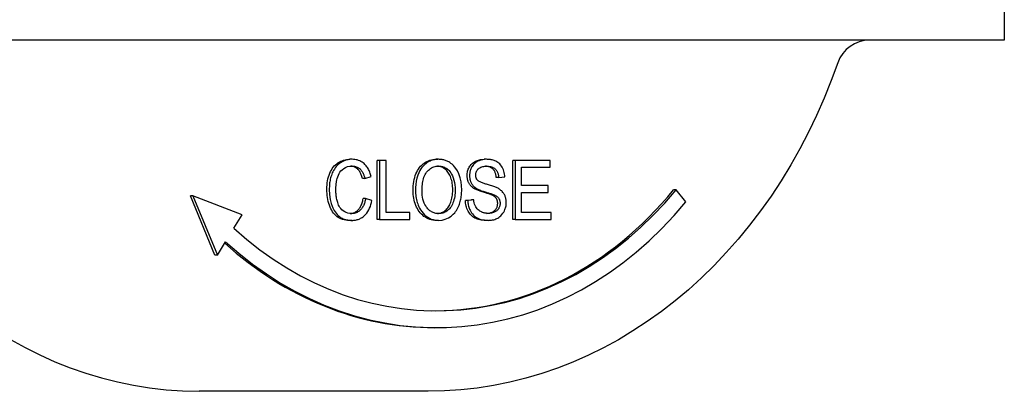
# Model space of a CAD drawing. Header units: millimetres. Extents: x 17 to 3703, y 14 to 406.
# Tile 4 of 11: x 298 to 357, y 343 to 365. Entities that reach past the tile are written whole.
import ezdxf

# ---------------------------------------------------------------- set-up
doc = ezdxf.new("R2010")
doc.units = ezdxf.units.MM
doc.layers.add('DETAIL', color=2, linetype='Continuous')

msp = doc.modelspace()

# ---------------------------------------------------------------- linework, layer by layer
at = {"layer": 'DETAIL'}
for p, q in [((356.589, 369.57), (356.589, 363.433)), ((300.072, 363.433), (292.914, 363.433)), ((346.144, 363.433), (302.456, 363.433)), ((349.716, 363.433), (348.118, 363.433)), ((353.83, 363.433), (349.716, 363.433)), ((356.589, 363.433), (353.83, 363.433)), ((317.892, 356.365), (317.749, 356.365)), ((319.381, 352.804), (319.381, 356.304)), ((319.525, 356.304), (319.381, 356.304)), ((319.905, 356.304), (319.525, 356.304)), ((319.525, 356.304), (319.525, 352.804)), ((319.905, 353.217), (319.905, 356.304)), ((323.025, 356.365), (322.882, 356.365)), ((325.873, 356.365), (325.729, 356.365)), ((327.421, 352.804), (327.421, 356.304)), ((327.564, 356.304), (327.421, 356.304)), ((327.564, 356.304), (327.564, 352.804)), ((329.64, 356.304), (327.564, 356.304)), ((327.944, 355.89), (329.64, 355.89)), ((327.944, 354.821), (327.944, 355.89)), ((329.64, 355.89), (329.64, 356.304)), ((318.651, 355.237), (318.507, 355.237)), ((318.651, 355.237), (319.024, 355.346)), ((326.589, 355.285), (326.446, 355.285)), ((326.589, 355.285), (326.952, 355.319)), ((325.267, 354.639), (325.124, 354.639)), ((329.533, 354.821), (327.944, 354.821)), ((329.533, 354.407), (329.533, 354.821)), ((309.754, 350.681), (308.298, 354.204)), ((308.442, 354.204), (308.298, 354.204)), ((311.372, 353.081), (308.442, 354.204)), ((308.442, 354.204), (309.898, 350.681)), ((318.692, 354.034), (318.549, 354.034)), ((319.072, 353.916), (318.692, 354.034)), ((326.336, 354.247), (326.193, 354.247)), ((327.944, 353.217), (327.944, 354.407)), ((327.944, 354.407), (329.533, 354.407)), ((337.113, 354.557), (336.97, 354.557)), ((337.693, 353.85), (337.113, 354.557)), ((324.61, 353.93), (324.969, 353.967)), ((324.754, 353.93), (324.61, 353.93)), ((325.112, 353.967), (324.754, 353.93)), ((325.112, 353.967), (324.969, 353.967)), ((310.881, 352.281), (311.372, 353.081)), ((321.317, 353.217), (319.905, 353.217)), ((321.317, 352.804), (321.317, 353.217)), ((329.706, 353.217), (327.944, 353.217)), ((329.706, 352.804), (329.706, 353.217)), ((317.886, 352.745), (317.742, 352.745)), ((319.525, 352.804), (319.381, 352.804)), ((319.525, 352.804), (321.317, 352.804)), ((323.025, 352.745), (322.882, 352.745)), ((325.978, 352.745), (325.834, 352.745)), ((327.564, 352.804), (327.421, 352.804)), ((327.564, 352.804), (329.706, 352.804)), ((309.898, 350.681), (310.389, 351.481)), ((309.898, 350.681), (309.754, 350.681)), ((322.922, 346.381), (322.779, 346.381)), ((322.407, 342.608), (308.814, 342.608))]:
    msp.add_line(p, q, dxfattribs=at)
at = {"layer": 'DETAIL', "flags": 128}
for points in [[(301.549, 363.429), (301.48, 363.428), (301.414, 363.428), (301.351, 363.427), (301.289, 363.427), (301.228, 363.427), (301.168, 363.426), (301.107, 363.426), (301.047, 363.426), (300.985, 363.426), (300.922, 363.427), (300.857, 363.427), (300.79, 363.427), (300.724, 363.428), (300.66, 363.429), (300.597, 363.429), (300.536, 363.43), (300.475, 363.43), (300.416, 363.431), (300.358, 363.432), (300.3, 363.432), (300.242, 363.433), (300.185, 363.433), (300.129, 363.433), (300.072, 363.433)], [(302.455, 363.435), (302.418, 363.435), (302.38, 363.435), (302.342, 363.435), (302.304, 363.435), (302.266, 363.435), (302.228, 363.435), (302.19, 363.435), (302.152, 363.435), (302.114, 363.435), (302.077, 363.434), (302.039, 363.434), (302.001, 363.434), (301.963, 363.434), (301.925, 363.434), (301.888, 363.433), (301.85, 363.433), (301.812, 363.433), (301.774, 363.433), (301.737, 363.432), (301.699, 363.432), (301.661, 363.432), (301.623, 363.431), (301.586, 363.431), (301.548, 363.431)], [(346.899, 363.431), (346.868, 363.431), (346.837, 363.431), (346.805, 363.432), (346.774, 363.432), (346.743, 363.432), (346.711, 363.433), (346.68, 363.433), (346.648, 363.433), (346.617, 363.433), (346.586, 363.434), (346.554, 363.434), (346.523, 363.434), (346.491, 363.434), (346.46, 363.434), (346.428, 363.435), (346.396, 363.435), (346.365, 363.435), (346.333, 363.435), (346.302, 363.435), (346.27, 363.435), (346.238, 363.435), (346.207, 363.435), (346.175, 363.435), (346.143, 363.435)], [(348.118, 363.433), (348.073, 363.433), (348.028, 363.433), (347.983, 363.433), (347.938, 363.432), (347.892, 363.432), (347.845, 363.431), (347.798, 363.431), (347.75, 363.43), (347.701, 363.429), (347.652, 363.429), (347.601, 363.428), (347.549, 363.428), (347.496, 363.427), (347.441, 363.427), (347.386, 363.426), (347.331, 363.426), (347.278, 363.426), (347.226, 363.426), (347.173, 363.427), (347.12, 363.427), (347.067, 363.427), (347.013, 363.428), (346.956, 363.428), (346.9, 363.429)], [(346.711, 362.093), (346.322, 361.034), (345.902, 359.993), (345.451, 358.971), (344.969, 357.969), (344.457, 356.989), (343.916, 356.031), (343.347, 355.097), (342.749, 354.189), (342.124, 353.307), (341.472, 352.452), (340.795, 351.627), (340.093, 350.831), (339.366, 350.067), (338.617, 349.334), (337.845, 348.635), (337.052, 347.97), (336.24, 347.34), (335.408, 346.746), (334.557, 346.189), (333.69, 345.669), (332.807, 345.189), (331.909, 344.747), (330.998, 344.345), (330.075, 343.984), (329.141, 343.663), (328.197, 343.385), (327.245, 343.149), (326.286, 342.955), (325.321, 342.803), (324.352, 342.695), (323.38, 342.63), (322.407, 342.608)], [(316.394, 354.58), (316.397, 354.715), (316.405, 354.845), (316.418, 354.971), (316.437, 355.093), (316.461, 355.21), (316.49, 355.323), (316.525, 355.431), (316.566, 355.535), (316.611, 355.634), (316.66, 355.727), (316.714, 355.814), (316.773, 355.894), (316.836, 355.969), (316.904, 356.037), (316.976, 356.099), (317.053, 356.154), (317.133, 356.204), (317.215, 356.247), (317.299, 356.283), (317.385, 356.312), (317.473, 356.335), (317.563, 356.352), (317.655, 356.362), (317.749, 356.365)], [(317.892, 356.365), (317.701, 356.351), (317.513, 356.308), (317.332, 356.234), (317.169, 356.135), (317.044, 356.033), (316.955, 355.941), (316.893, 355.864), (316.84, 355.787), (316.794, 355.71), (316.753, 355.632), (316.717, 355.554), (316.686, 355.478), (316.66, 355.405), (316.637, 355.333), (316.617, 355.261), (316.599, 355.187), (316.584, 355.113), (316.571, 355.038), (316.56, 354.963), (316.552, 354.887), (316.545, 354.811), (316.541, 354.734), (316.538, 354.657), (316.537, 354.58)], [(316.929, 354.583), (316.929, 354.624), (316.93, 354.665), (316.931, 354.706), (316.934, 354.747), (316.937, 354.788), (316.94, 354.829), (316.944, 354.87), (316.949, 354.91), (316.955, 354.951), (316.961, 354.994), (316.972, 355.057), (316.989, 355.139), (317.012, 355.233), (317.041, 355.331), (317.078, 355.426), (317.122, 355.515), (317.173, 355.598), (317.232, 355.675), (317.303, 355.75), (317.393, 355.823), (317.503, 355.888), (317.627, 355.934), (317.754, 355.96), (317.883, 355.968)], [(318.507, 355.237), (318.491, 355.295), (318.473, 355.351), (318.455, 355.404), (318.436, 355.455), (318.415, 355.504), (318.393, 355.549), (318.37, 355.593), (318.347, 355.633), (318.322, 355.672), (318.296, 355.707), (318.268, 355.74), (318.24, 355.771), (318.211, 355.799), (318.18, 355.825), (318.149, 355.848), (318.116, 355.87), (318.082, 355.889), (318.046, 355.907), (318.01, 355.922), (317.972, 355.935), (317.933, 355.945), (317.893, 355.954), (317.851, 355.961), (317.809, 355.965)], [(317.883, 355.968), (317.935, 355.966), (317.986, 355.962), (318.037, 355.954), (318.088, 355.943), (318.138, 355.927), (318.186, 355.908), (318.233, 355.885), (318.279, 355.857), (318.322, 355.826), (318.361, 355.792), (318.396, 355.758), (318.427, 355.722), (318.455, 355.685), (318.48, 355.649), (318.503, 355.612), (318.524, 355.574), (318.544, 355.534), (318.563, 355.494), (318.58, 355.452), (318.596, 355.41), (318.611, 355.367), (318.626, 355.324), (318.639, 355.28), (318.651, 355.237)], [(319.024, 355.346), (319.008, 355.409), (318.99, 355.472), (318.97, 355.533), (318.948, 355.594), (318.924, 355.653), (318.897, 355.711), (318.869, 355.767), (318.838, 355.821), (318.805, 355.874), (318.77, 355.924), (318.733, 355.972), (318.693, 356.019), (318.648, 356.066), (318.599, 356.112), (318.544, 356.157), (318.483, 356.2), (318.417, 356.239), (318.346, 356.275), (318.273, 356.304), (318.198, 356.327), (318.123, 356.344), (318.047, 356.356), (317.97, 356.363), (317.892, 356.365)], [(321.51, 354.508), (321.512, 354.651), (321.52, 354.789), (321.534, 354.921), (321.552, 355.048), (321.576, 355.169), (321.606, 355.286), (321.64, 355.397), (321.68, 355.503), (321.725, 355.603), (321.776, 355.698), (321.832, 355.788), (321.893, 355.873), (321.959, 355.952), (322.027, 356.023), (322.099, 356.088), (322.173, 356.146), (322.251, 356.198), (322.332, 356.242), (322.416, 356.28), (322.503, 356.31), (322.593, 356.334), (322.686, 356.351), (322.783, 356.362), (322.882, 356.365)], [(323.025, 356.365), (322.952, 356.363), (322.878, 356.357), (322.805, 356.348), (322.732, 356.333), (322.66, 356.315), (322.589, 356.291), (322.519, 356.263), (322.451, 356.23), (322.385, 356.192), (322.321, 356.149), (322.259, 356.102), (322.2, 356.051), (322.143, 355.996), (322.089, 355.937), (322.036, 355.873), (321.979, 355.794), (321.916, 355.693), (321.852, 355.568), (321.791, 355.418), (321.738, 355.245), (321.699, 355.065), (321.672, 354.881), (321.658, 354.695), (321.653, 354.508)], [(322.044, 354.503), (322.045, 354.593), (322.048, 354.683), (322.054, 354.774), (322.062, 354.864), (322.073, 354.953), (322.087, 355.041), (322.104, 355.128), (322.126, 355.214), (322.152, 355.298), (322.183, 355.379), (322.219, 355.456), (322.26, 355.529), (322.307, 355.597), (322.36, 355.659), (322.417, 355.716), (322.477, 355.769), (322.54, 355.817), (322.605, 355.858), (322.673, 355.892), (322.741, 355.92), (322.812, 355.941), (322.883, 355.956), (322.955, 355.965), (323.028, 355.968)], [(323.861, 354.554), (323.859, 354.654), (323.854, 354.752), (323.846, 354.846), (323.834, 354.938), (323.819, 355.026), (323.8, 355.111), (323.778, 355.193), (323.753, 355.272), (323.724, 355.348), (323.692, 355.42), (323.657, 355.487), (323.619, 355.55), (323.577, 355.61), (323.533, 355.665), (323.485, 355.716), (323.434, 355.762), (323.38, 355.805), (323.324, 355.843), (323.267, 355.876), (323.208, 355.904), (323.147, 355.926), (323.085, 355.944), (323.021, 355.957), (322.955, 355.965)], [(324.396, 354.548), (324.386, 354.794), (324.355, 355.037), (324.302, 355.273), (324.225, 355.497), (324.138, 355.678), (324.052, 355.816), (323.974, 355.917), (323.899, 355.998), (323.825, 356.068), (323.754, 356.125), (323.687, 356.172), (323.626, 356.209), (323.573, 356.237), (323.525, 356.26), (323.477, 356.28), (323.428, 356.299), (323.379, 356.315), (323.33, 356.328), (323.28, 356.34), (323.23, 356.349), (323.179, 356.356), (323.128, 356.361), (323.077, 356.364), (323.025, 356.365)], [(323.028, 355.968), (323.073, 355.967), (323.117, 355.963), (323.162, 355.957), (323.206, 355.949), (323.251, 355.938), (323.294, 355.925), (323.337, 355.909), (323.379, 355.891), (323.421, 355.87), (323.463, 355.846), (323.508, 355.817), (323.555, 355.782), (323.603, 355.74), (323.651, 355.693), (323.699, 355.638), (323.747, 355.573), (323.798, 355.492), (323.848, 355.393), (323.896, 355.273), (323.937, 355.135), (323.968, 354.993), (323.989, 354.848), (324.001, 354.701), (324.004, 354.554)], [(324.718, 355.399), (324.719, 355.466), (324.725, 355.53), (324.735, 355.594), (324.748, 355.657), (324.766, 355.718), (324.787, 355.779), (324.812, 355.838), (324.841, 355.896), (324.874, 355.951), (324.91, 356.003), (324.95, 356.052), (324.993, 356.098), (325.04, 356.14), (325.09, 356.178), (325.144, 356.213), (325.202, 356.245), (325.262, 356.273), (325.323, 356.298), (325.387, 356.318), (325.452, 356.335), (325.519, 356.348), (325.587, 356.358), (325.658, 356.363), (325.729, 356.365)], [(325.873, 356.365), (325.754, 356.36), (325.637, 356.344), (325.523, 356.316), (325.426, 356.282), (325.35, 356.248), (325.292, 356.216), (325.238, 356.181), (325.187, 356.143), (325.138, 356.099), (325.092, 356.051), (325.05, 355.999), (325.014, 355.946), (324.983, 355.893), (324.957, 355.842), (324.936, 355.793), (324.919, 355.748), (324.905, 355.706), (324.894, 355.664), (324.884, 355.621), (324.875, 355.577), (324.869, 355.533), (324.865, 355.489), (324.862, 355.445), (324.861, 355.399)], [(325.226, 355.431), (325.227, 355.462), (325.229, 355.492), (325.233, 355.522), (325.239, 355.552), (325.247, 355.581), (325.256, 355.609), (325.267, 355.637), (325.28, 355.663), (325.294, 355.688), (325.309, 355.712), (325.325, 355.735), (325.343, 355.757), (325.361, 355.778), (325.38, 355.798), (325.405, 355.821), (325.436, 355.845), (325.476, 355.87), (325.524, 355.894), (325.581, 355.916), (325.641, 355.932), (325.703, 355.944), (325.765, 355.952), (325.827, 355.956), (325.888, 355.957)], [(326.446, 355.285), (326.441, 355.336), (326.434, 355.386), (326.425, 355.433), (326.414, 355.479), (326.402, 355.522), (326.387, 355.564), (326.371, 355.603), (326.354, 355.64), (326.334, 355.676), (326.313, 355.709), (326.29, 355.74), (326.265, 355.769), (326.238, 355.796), (326.21, 355.821), (326.179, 355.844), (326.147, 355.865), (326.112, 355.883), (326.075, 355.9), (326.037, 355.914), (325.996, 355.927), (325.954, 355.937), (325.909, 355.945), (325.862, 355.951), (325.813, 355.955)], [(326.952, 355.319), (326.947, 355.406), (326.937, 355.492), (326.921, 355.577), (326.899, 355.659), (326.872, 355.739), (326.838, 355.817), (326.8, 355.891), (326.755, 355.962), (326.703, 356.029), (326.647, 356.088), (326.59, 356.139), (326.532, 356.182), (326.476, 356.218), (326.421, 356.247), (326.368, 356.271), (326.315, 356.292), (326.261, 356.31), (326.207, 356.326), (326.152, 356.338), (326.096, 356.348), (326.041, 356.356), (325.985, 356.361), (325.929, 356.364), (325.873, 356.365)], [(325.888, 355.957), (325.957, 355.955), (326.027, 355.949), (326.097, 355.937), (326.165, 355.92), (326.23, 355.895), (326.287, 355.867), (326.333, 355.837), (326.369, 355.808), (326.396, 355.782), (326.419, 355.757), (326.441, 355.73), (326.461, 355.702), (326.479, 355.673), (326.496, 355.642), (326.512, 355.609), (326.526, 355.576), (326.539, 355.541), (326.55, 355.506), (326.56, 355.47), (326.568, 355.434), (326.575, 355.397), (326.581, 355.36), (326.586, 355.322), (326.589, 355.285)], [(325.124, 354.639), (325.091, 354.661), (325.058, 354.684), (325.028, 354.708), (324.999, 354.733), (324.971, 354.759), (324.945, 354.786), (324.92, 354.813), (324.897, 354.842), (324.875, 354.871), (324.855, 354.901), (324.836, 354.933), (324.818, 354.965), (324.802, 354.997), (324.787, 355.031), (324.774, 355.065), (324.762, 355.099), (324.752, 355.135), (324.743, 355.171), (324.735, 355.207), (324.729, 355.244), (324.724, 355.282), (324.72, 355.321), (324.718, 355.36), (324.718, 355.399)], [(324.861, 355.399), (324.861, 355.367), (324.863, 355.334), (324.865, 355.301), (324.869, 355.269), (324.873, 355.237), (324.879, 355.205), (324.885, 355.174), (324.893, 355.142), (324.902, 355.111), (324.912, 355.079), (324.925, 355.046), (324.939, 355.012), (324.955, 354.976), (324.974, 354.941), (324.996, 354.905), (325.02, 354.868), (325.047, 354.833), (325.075, 354.8), (325.104, 354.769), (325.135, 354.74), (325.167, 354.712), (325.199, 354.686), (325.233, 354.662), (325.267, 354.639)], [(325.337, 355.119), (325.329, 355.129), (325.32, 355.14), (325.312, 355.15), (325.304, 355.161), (325.296, 355.173), (325.289, 355.184), (325.282, 355.196), (325.275, 355.209), (325.269, 355.221), (325.263, 355.234), (325.258, 355.247), (325.253, 355.261), (325.249, 355.274), (325.244, 355.288), (325.241, 355.302), (325.238, 355.316), (325.235, 355.33), (325.232, 355.344), (325.23, 355.359), (325.229, 355.373), (325.227, 355.388), (325.227, 355.402), (325.226, 355.417), (325.226, 355.431)], [(326.193, 354.247), (326.171, 354.257), (326.146, 354.267), (326.117, 354.279), (326.084, 354.291), (326.047, 354.304), (326.007, 354.318), (325.962, 354.333), (325.913, 354.348), (325.861, 354.365), (325.805, 354.382), (325.744, 354.4), (325.68, 354.419), (325.616, 354.438), (325.555, 354.457), (325.497, 354.476), (325.442, 354.495), (325.391, 354.514), (325.343, 354.532), (325.298, 354.55), (325.257, 354.568), (325.219, 354.586), (325.184, 354.604), (325.152, 354.622), (325.124, 354.639)], [(325.267, 354.639), (325.307, 354.615), (325.352, 354.592), (325.4, 354.569), (325.45, 354.547), (325.504, 354.526), (325.559, 354.505), (325.615, 354.486), (325.671, 354.467), (325.728, 354.449), (325.783, 354.432), (325.837, 354.415), (325.889, 354.4), (325.938, 354.385), (325.984, 354.371), (326.029, 354.357), (326.073, 354.343), (326.115, 354.33), (326.155, 354.316), (326.192, 354.304), (326.227, 354.291), (326.259, 354.279), (326.288, 354.268), (326.314, 354.257), (326.336, 354.247)], [(326.55, 354.647), (326.508, 354.669), (326.46, 354.691), (326.408, 354.712), (326.353, 354.733), (326.295, 354.754), (326.235, 354.773), (326.173, 354.793), (326.111, 354.812), (326.049, 354.83), (325.988, 354.848), (325.929, 354.866), (325.872, 354.882), (325.818, 354.899), (325.767, 354.914), (325.719, 354.93), (325.669, 354.946), (325.62, 354.964), (325.572, 354.983), (325.525, 355.002), (325.481, 355.023), (325.44, 355.044), (325.403, 355.067), (325.368, 355.092), (325.337, 355.119)], [(327.037, 353.793), (327.037, 353.827), (327.036, 353.861), (327.033, 353.895), (327.03, 353.928), (327.026, 353.962), (327.021, 353.995), (327.014, 354.028), (327.007, 354.06), (326.999, 354.092), (326.989, 354.124), (326.978, 354.158), (326.964, 354.195), (326.947, 354.234), (326.927, 354.275), (326.903, 354.317), (326.874, 354.361), (326.841, 354.405), (326.805, 354.448), (326.766, 354.488), (326.726, 354.525), (326.684, 354.559), (326.64, 354.591), (326.596, 354.62), (326.55, 354.647)], [(317.742, 352.745), (317.629, 352.749), (317.521, 352.76), (317.419, 352.778), (317.322, 352.803), (317.231, 352.835), (317.144, 352.875), (317.064, 352.922), (316.988, 352.976), (316.918, 353.037), (316.852, 353.104), (316.79, 353.178), (316.732, 353.258), (316.679, 353.345), (316.63, 353.438), (316.586, 353.537), (316.546, 353.643), (316.51, 353.753), (316.479, 353.865), (316.453, 353.979), (316.432, 354.095), (316.415, 354.213), (316.403, 354.334), (316.396, 354.456), (316.394, 354.58)], [(316.537, 354.58), (316.552, 354.279), (316.596, 353.984), (316.656, 353.744), (316.709, 353.589), (316.747, 353.497), (316.788, 353.409), (316.833, 353.326), (316.884, 353.246), (316.939, 353.171), (316.998, 353.101), (317.058, 353.039), (317.119, 352.986), (317.18, 352.94), (317.241, 352.901), (317.302, 352.868), (317.364, 352.839), (317.427, 352.815), (317.491, 352.795), (317.556, 352.779), (317.621, 352.766), (317.687, 352.757), (317.754, 352.75), (317.82, 352.746), (317.886, 352.745)], [(317.853, 353.143), (317.749, 353.149), (317.647, 353.169), (317.547, 353.204), (317.451, 353.251), (317.362, 353.31), (317.287, 353.374), (317.225, 353.441), (317.173, 353.511), (317.129, 353.583), (317.093, 353.656), (317.063, 353.727), (317.038, 353.796), (317.018, 353.861), (317.001, 353.924), (316.986, 353.988), (316.973, 354.053), (316.962, 354.118), (316.953, 354.184), (316.945, 354.25), (316.939, 354.317), (316.934, 354.383), (316.931, 354.45), (316.929, 354.517), (316.929, 354.583)], [(317.782, 353.146), (317.83, 353.151), (317.877, 353.159), (317.922, 353.17), (317.966, 353.184), (318.009, 353.201), (318.05, 353.22), (318.091, 353.242), (318.13, 353.267), (318.168, 353.294), (318.205, 353.325), (318.24, 353.358), (318.274, 353.393), (318.307, 353.432), (318.338, 353.473), (318.367, 353.517), (318.394, 353.564), (318.419, 353.613), (318.443, 353.665), (318.465, 353.72), (318.485, 353.777), (318.504, 353.837), (318.52, 353.9), (318.535, 353.965), (318.549, 354.034)], [(318.692, 354.034), (318.681, 353.978), (318.669, 353.922), (318.655, 353.867), (318.64, 353.813), (318.623, 353.76), (318.604, 353.708), (318.583, 353.656), (318.56, 353.607), (318.535, 353.559), (318.508, 353.513), (318.478, 353.469), (318.447, 353.427), (318.412, 353.387), (318.374, 353.348), (318.333, 353.311), (318.288, 353.277), (318.239, 353.245), (318.188, 353.217), (318.134, 353.193), (318.079, 353.174), (318.023, 353.16), (317.967, 353.15), (317.91, 353.144), (317.853, 353.143)], [(322.882, 352.745), (322.782, 352.749), (322.684, 352.76), (322.589, 352.779), (322.497, 352.805), (322.408, 352.838), (322.321, 352.879), (322.238, 352.928), (322.156, 352.984), (322.079, 353.046), (322.007, 353.114), (321.939, 353.187), (321.876, 353.266), (321.818, 353.35), (321.765, 353.44), (321.717, 353.534), (321.674, 353.635), (321.635, 353.739), (321.602, 353.844), (321.574, 353.951), (321.551, 354.059), (321.533, 354.169), (321.52, 354.281), (321.512, 354.394), (321.51, 354.508)], [(321.653, 354.508), (321.655, 354.419), (321.659, 354.33), (321.667, 354.241), (321.678, 354.153), (321.693, 354.065), (321.711, 353.978), (321.732, 353.893), (321.756, 353.808), (321.783, 353.725), (321.814, 353.642), (321.852, 353.553), (321.898, 353.459), (321.954, 353.362), (322.021, 353.264), (322.099, 353.168), (322.186, 353.079), (322.279, 353), (322.377, 352.93), (322.479, 352.872), (322.585, 352.825), (322.692, 352.789), (322.802, 352.764), (322.913, 352.75), (323.025, 352.745)], [(323.023, 353.143), (322.969, 353.144), (322.915, 353.149), (322.861, 353.157), (322.808, 353.169), (322.755, 353.184), (322.703, 353.203), (322.652, 353.226), (322.603, 353.253), (322.555, 353.283), (322.509, 353.316), (322.465, 353.353), (322.423, 353.393), (322.382, 353.435), (322.343, 353.481), (322.303, 353.533), (322.26, 353.598), (322.215, 353.677), (322.171, 353.771), (322.131, 353.881), (322.098, 354.001), (322.073, 354.124), (322.056, 354.249), (322.047, 354.376), (322.044, 354.503)], [(322.952, 353.145), (323.017, 353.153), (323.081, 353.165), (323.142, 353.181), (323.201, 353.203), (323.259, 353.229), (323.315, 353.259), (323.368, 353.295), (323.42, 353.335), (323.47, 353.379), (323.518, 353.429), (323.564, 353.483), (323.608, 353.541), (323.648, 353.604), (323.685, 353.67), (323.718, 353.741), (323.748, 353.815), (323.775, 353.894), (323.798, 353.976), (323.817, 354.063), (323.833, 354.153), (323.845, 354.247), (323.854, 354.345), (323.859, 354.448), (323.861, 354.554)], [(324.004, 354.554), (324.003, 354.454), (323.998, 354.354), (323.989, 354.255), (323.977, 354.156), (323.959, 354.058), (323.937, 353.962), (323.91, 353.868), (323.878, 353.779), (323.842, 353.697), (323.803, 353.623), (323.761, 353.556), (323.716, 353.494), (323.67, 353.438), (323.621, 353.387), (323.57, 353.34), (323.516, 353.298), (323.46, 353.26), (323.401, 353.228), (323.34, 353.201), (323.278, 353.179), (323.216, 353.163), (323.152, 353.151), (323.088, 353.145), (323.023, 353.143)], [(323.025, 352.745), (323.226, 352.761), (323.423, 352.812), (323.612, 352.895), (323.774, 353), (323.895, 353.104), (323.978, 353.193), (324.035, 353.265), (324.085, 353.339), (324.13, 353.414), (324.171, 353.49), (324.206, 353.566), (324.237, 353.641), (324.265, 353.715), (324.289, 353.788), (324.31, 353.861), (324.329, 353.935), (324.345, 354.01), (324.359, 354.086), (324.37, 354.162), (324.379, 354.238), (324.387, 354.315), (324.392, 354.392), (324.395, 354.47), (324.396, 354.548)], [(326.529, 353.753), (326.529, 353.781), (326.527, 353.807), (326.524, 353.833), (326.521, 353.859), (326.516, 353.884), (326.51, 353.908), (326.503, 353.932), (326.495, 353.955), (326.485, 353.978), (326.475, 353.999), (326.464, 354.021), (326.452, 354.042), (326.438, 354.062), (326.423, 354.081), (326.406, 354.1), (326.388, 354.119), (326.369, 354.137), (326.348, 354.154), (326.326, 354.171), (326.302, 354.187), (326.277, 354.203), (326.25, 354.218), (326.222, 354.233), (326.193, 354.247)], [(326.336, 354.247), (326.362, 354.235), (326.388, 354.222), (326.413, 354.207), (326.438, 354.192), (326.463, 354.176), (326.486, 354.158), (326.509, 354.139), (326.532, 354.119), (326.553, 354.097), (326.572, 354.074), (326.59, 354.05), (326.605, 354.026), (326.617, 354.002), (326.628, 353.979), (326.638, 353.956), (326.645, 353.935), (326.652, 353.913), (326.658, 353.891), (326.662, 353.868), (326.666, 353.846), (326.669, 353.823), (326.671, 353.8), (326.672, 353.777), (326.673, 353.753)], [(317.886, 352.745), (317.939, 352.746), (317.991, 352.749), (318.044, 352.755), (318.096, 352.763), (318.148, 352.773), (318.2, 352.787), (318.251, 352.803), (318.301, 352.821), (318.351, 352.842), (318.399, 352.867), (318.447, 352.893), (318.494, 352.923), (318.539, 352.956), (318.589, 352.996), (318.644, 353.046), (318.701, 353.106), (318.761, 353.178), (318.82, 353.264), (318.878, 353.361), (318.929, 353.465), (318.974, 353.573), (319.012, 353.685), (319.045, 353.799), (319.072, 353.916)], [(325.834, 352.745), (325.738, 352.747), (325.647, 352.754), (325.559, 352.765), (325.475, 352.78), (325.396, 352.799), (325.32, 352.823), (325.248, 352.851), (325.181, 352.884), (325.117, 352.921), (325.057, 352.962), (325, 353.007), (324.947, 353.057), (324.897, 353.111), (324.851, 353.17), (324.808, 353.233), (324.769, 353.3), (324.734, 353.37), (324.703, 353.443), (324.676, 353.519), (324.654, 353.596), (324.637, 353.676), (324.624, 353.758), (324.615, 353.843), (324.61, 353.93)], [(324.754, 353.93), (324.757, 353.862), (324.763, 353.794), (324.771, 353.728), (324.783, 353.661), (324.798, 353.596), (324.816, 353.532), (324.837, 353.469), (324.861, 353.407), (324.891, 353.341), (324.929, 353.271), (324.974, 353.199), (325.028, 353.127), (325.09, 353.057), (325.157, 352.995), (325.229, 352.941), (325.304, 352.895), (325.382, 352.855), (325.464, 352.823), (325.547, 352.797), (325.632, 352.777), (325.719, 352.762), (325.805, 352.752), (325.892, 352.747), (325.978, 352.745)], [(325.96, 353.159), (325.926, 353.159), (325.892, 353.161), (325.858, 353.163), (325.824, 353.167), (325.79, 353.172), (325.757, 353.178), (325.724, 353.186), (325.69, 353.194), (325.658, 353.204), (325.625, 353.216), (325.592, 353.228), (325.56, 353.242), (325.523, 353.261), (325.476, 353.287), (325.423, 353.322), (325.367, 353.367), (325.312, 353.422), (325.264, 353.483), (325.223, 353.55), (325.189, 353.626), (325.161, 353.708), (325.139, 353.793), (325.123, 353.879), (325.112, 353.967)], [(325.889, 353.161), (325.937, 353.165), (325.984, 353.172), (326.03, 353.18), (326.074, 353.191), (326.117, 353.204), (326.159, 353.219), (326.199, 353.237), (326.237, 353.256), (326.273, 353.277), (326.306, 353.299), (326.338, 353.324), (326.366, 353.349), (326.393, 353.377), (326.417, 353.406), (326.438, 353.437), (326.457, 353.469), (326.474, 353.502), (326.489, 353.536), (326.501, 353.57), (326.511, 353.606), (326.519, 353.642), (326.525, 353.678), (326.528, 353.715), (326.529, 353.753)], [(326.673, 353.753), (326.672, 353.722), (326.669, 353.691), (326.666, 353.66), (326.66, 353.629), (326.653, 353.599), (326.644, 353.57), (326.634, 353.541), (326.622, 353.512), (326.607, 353.48), (326.588, 353.447), (326.565, 353.413), (326.537, 353.378), (326.506, 353.346), (326.472, 353.316), (326.436, 353.29), (326.4, 353.267), (326.362, 353.246), (326.322, 353.228), (326.277, 353.21), (326.227, 353.194), (326.17, 353.179), (326.107, 353.168), (326.037, 353.161), (325.96, 353.159)], [(325.978, 352.745), (326.041, 352.747), (326.105, 352.751), (326.168, 352.759), (326.23, 352.771), (326.293, 352.786), (326.354, 352.805), (326.415, 352.827), (326.474, 352.854), (326.532, 352.884), (326.593, 352.921), (326.657, 352.967), (326.721, 353.022), (326.785, 353.089), (326.844, 353.165), (326.892, 353.241), (326.93, 353.313), (326.959, 353.38), (326.981, 353.44), (326.998, 353.497), (327.012, 353.555), (327.023, 353.613), (327.031, 353.673), (327.036, 353.733), (327.037, 353.793)]]:
    msp.add_lwpolyline(points, dxfattribs=at)
at = {"layer": 'DETAIL'}
msp.add_arc((348.599, 361.433), 2, 90, 160.74679, dxfattribs=at)
for centre, major_axis, start_param, end_param in [((308.814, 374.533), (0, -31.925), 5.108839, 6.283185), ((322.922, 371.881), (0, -24.5), 5.639684, 7.068584), ((322.779, 371.881), (0, -24.5), 0.003572, 0.785398), ((322.922, 371.881), (0, -25.5), 5.639684, 7.068584), ((322.779, 371.881), (0, -25.5), 5.645176, 6.283185)]:
    msp.add_ellipse(centre, major_axis=major_axis, ratio=0.819152, start_param=start_param, end_param=end_param, dxfattribs=at)

doc.saveas('drawing.dxf')
